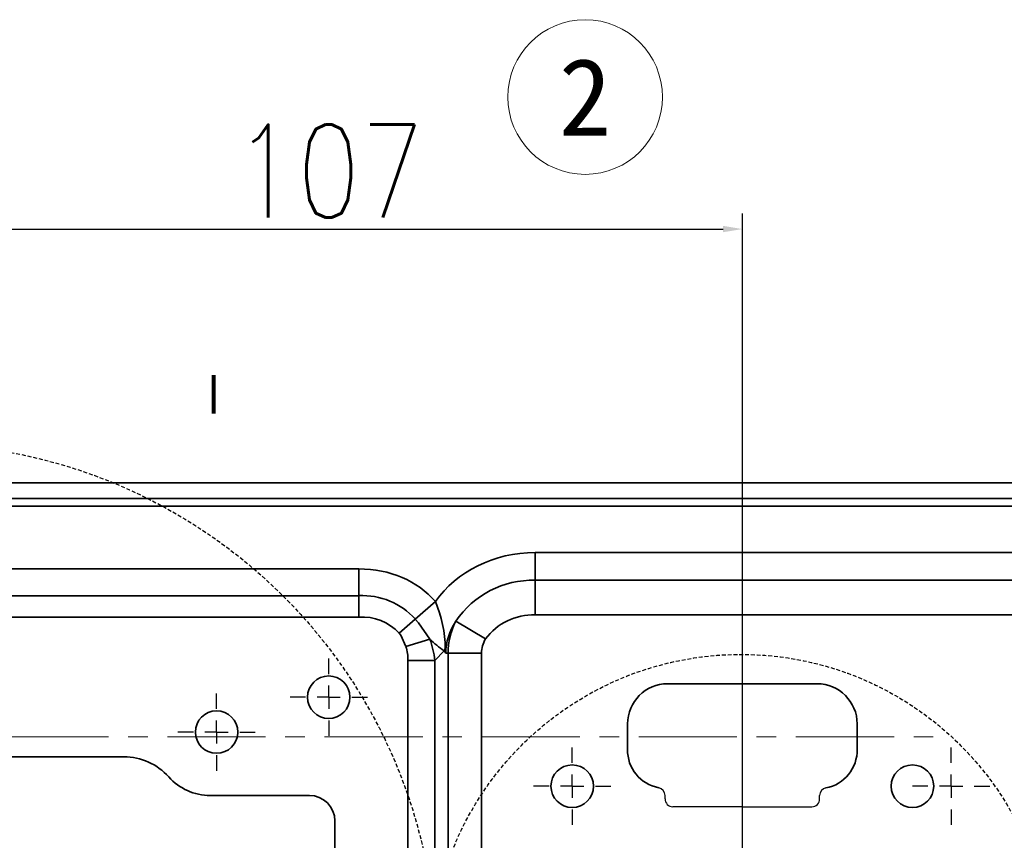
# Model space of a CAD drawing. Header units: millimetres. Extents: x 16930 to 20710, y -2995 to -322.
# Tile 17 of 20: x 18183 to 18310, y -720 to -614. Entities that reach past the tile are written whole.
import ezdxf
from ezdxf.enums import TextEntityAlignment as Align

# ---------------------------------------------------------------- set-up
doc = ezdxf.new("R2010")
doc.units = ezdxf.units.MM
doc.header["$PDMODE"] = 3
doc.header["$PDSIZE"] = 8
for name, pattern in [('CENTER', [2, 1.25, -0.25, 0.25, -0.25]), ('CENTERX2', [20.32, 12.7, -2.54, 2.54, -2.54]), ('DASHED', [0.75, 0.5, -0.25])]:
    doc.linetypes.add(name, pattern=pattern)
doc.layers.get('Defpoints').update_dxf_attribs({"linetype": 'CONTINUOUS'})
for name, color, linetype in [('3中心线层', 1, 'CENTER'), ('4虚线层', 6, 'DASHED'), ('6文字层', 3, 'CONTINUOUS'), ('7标注层', 4, 'CONTINUOUS'), ('中心线层', 1, 'CENTERX2')]:
    doc.layers.add(name, color=color, linetype=linetype)
for name, color, linetype, lineweight in [('单行文本', 7, 'CONTINUOUS', 5), ('细实线', 3, 'CONTINUOUS', 13), ('轮廓实线层', 7, 'CONTINUOUS', 35)]:
    doc.layers.add(name, color=color, linetype=linetype, lineweight=lineweight)
doc.styles.add('PC_TEXTSTYLE', font='isocp.shx', dxfattribs={"width": 0.8, "bigfont": 'hzfs.shx'})
doc.styles.add('TH_GBDIM', font='romans.shx', dxfattribs={"width": 0.8, "bigfont": 'gbcbig.shx'})
doc.styles.add('文字', font='simhei.ttf')
doc.dimstyles.new('TH_GBDIM1', dxfattribs={"dimtxt": 12, "dimasz": 2.5, "dimexe": 2, "dimexo": 0, "dimgap": 1.5, "dimtad": 1, "dimdec": 1, "dimzin": 0, "dimdsep": 46, "dimtxsty": 'TH_GBDIM', "dimcen": 2.5, "dimclrd": 130, "dimclre": 130, "dimclrt": 3, "dimadec": 0, "dimazin": 0, "dimtfac": 0.714286, "dimtdec": 1, "dimtmove": 0, "dimatfit": 3, "dimfxl": 1, "dimtzin": 0, "dimlwd": -1, "dimlwe": -1, "dimarcsym": 0})

# ---------------------------------------------------------------- blocks, each defined once
blk = doc.blocks.new('SW_CENTERMARKSYMBOL_1')
at = {"layer": '中心线层', "color": 0}
for p, q in [((0, 3), (0, 5)), ((0, 0), (0, 1.5)), ((-3, 0), (-5, 0)), ((0, 0), (-1.5, 0)), ((0, 0), (0, -1.5)), ((0, 0), (1.5, 0)), ((3, 0), (5, 0)), ((0, -3), (0, -5))]:
    blk.add_line(p, q, dxfattribs=at)
blk = doc.blocks.new('SW_CENTERMARKSYMBOL_2')
at = {"layer": '中心线层', "color": 0}
for p, q in [((0, 3), (0, 5)), ((0, 0), (0, 1.5)), ((-3, 0), (-5, 0)), ((0, 0), (-1.5, 0)), ((0, 0), (0, -1.5)), ((0, 0), (1.5, 0)), ((3, 0), (5, 0)), ((0, -3), (0, -5))]:
    blk.add_line(p, q, dxfattribs=at)
blk = doc.blocks.new('SW_CENTERMARKSYMBOL_13')
at = {"layer": '中心线层', "color": 0}
for p, q in [((0, 3), (0, 5)), ((0, 0), (0, 1.5)), ((-3, 0), (-5, 0)), ((0, 0), (-1.5, 0)), ((0, 0), (0, -1.5)), ((0, 0), (1.5, 0)), ((3, 0), (5, 0)), ((0, -3), (0, -5))]:
    blk.add_line(p, q, dxfattribs=at)
blk = doc.blocks.new('SW_CENTERMARKSYMBOL_14')
at = {"layer": '中心线层', "color": 0}
for p, q in [((0, 3), (0, 5)), ((0, 0), (0, 1.5)), ((-3, 0), (-5, 0)), ((0, 0), (-1.5, 0)), ((0, 0), (0, -1.5)), ((0, 0), (1.5, 0)), ((3, 0), (5, 0)), ((0, -3), (0, -5))]:
    blk.add_line(p, q, dxfattribs=at)
blk = doc.blocks.new('*D381')
at = {"layer": '7标注层', "color": 130, "ltscale": 5, "transparency": 16777216}
for p, q in [((18169.46, -736.02), (18169.46, -638.88)), ((18276.46, -735.41), (18276.46, -638.88)), ((18171.96, -640.88), (18273.96, -640.88))]:
    blk.add_line(p, q, dxfattribs=at)
for points in [[(18171.96, -640.46), (18171.96, -641.29), (18169.46, -640.88)], [(18273.96, -640.46), (18273.96, -641.29), (18276.46, -640.88)]]:
    blk.add_solid(points, dxfattribs=at)
at = {"layer": 'Defpoints', "color": 0, "ltscale": 5, "transparency": 16777216}
for p in [(18276.46, -640.88), (18169.46, -736.02), (18276.46, -735.41)]:
    blk.add_point(p, dxfattribs=at)
at = {"layer": '7标注层', "color": 3, "ltscale": 5, "transparency": 16777216, "insert": (18222.96, -633.38), "char_height": 12, "attachment_point": 5, "style": 'TH_GBDIM'}
blk.add_mtext('107', dxfattribs=at)

msp = doc.modelspace()

# ---------------------------------------------------------------- linework, layer by layer
at = {"layer": '3中心线层', "linetype": 'CENTERX2', "lineweight": 18}
for p, q in [((18276.46, -777.42), (18276.46, -695.87)), ((18039.54, -706.51), (18301.21, -706.51))]:
    msp.add_line(p, q, dxfattribs=at)
at = {"layer": '4虚线层'}
for centre, radius in [((18169.46, -736.02), 67.39), ((18276.29, -736.02), 40.15)]:
    msp.add_circle(centre, radius, dxfattribs=at)
at = {"layer": '7标注层', "color": 0, "ltscale": 5}
for p, q in [((18266.46, -714.56), (18266.46, -714.1)), ((18286.46, -714.56), (18286.46, -714.11)), ((18276.46, -715.56), (18267.46, -715.56)), ((18276.46, -715.56), (18285.46, -715.56))]:
    msp.add_line(p, q, dxfattribs=at)
at = {"layer": '7标注层', "color": 0}
for centre, start, end in [((18265.46, -714.1), 0, 79.4503), ((18287.46, -714.11), 100.6997, 180)]:
    msp.add_arc(centre, 1, start, end, dxfattribs=at)
at = {"layer": '7标注层', "color": 0, "ltscale": 5}
for centre, start, end in [((18267.46, -714.56), 180, 270), ((18285.46, -714.56), 270, 0)]:
    msp.add_arc(centre, 1, start, end, dxfattribs=at)
at = {"layer": '细实线', "ltscale": 5}
msp.add_circle((18256.13, -623.81), 10, dxfattribs=at)
at = {"layer": '轮廓实线层'}
for p, q in [((18330.87, -673.71), (18008.05, -673.71)), ((18008.05, -675.71), (18330.87, -675.71)), ((18330.87, -676.71), (18008.05, -676.71)), ((18249.66, -686.29), (18249.66, -682.71)), ((18249.66, -682.71), (18340.96, -682.71)), ((18112.06, -684.82), (18226.86, -684.82)), ((18226.86, -684.82), (18226.86, -688.28)), ((18249.66, -690.77), (18249.66, -686.29)), ((18249.66, -686.29), (18340.96, -686.29)), ((18112.06, -688.28), (18226.86, -688.28)), ((18226.86, -688.28), (18226.86, -691.04)), ((18236.77, -689.04), (18234.16, -691.31)), ((18226.86, -691.04), (18112.06, -691.04)), ((18234.16, -691.31), (18232.07, -693.12)), ((18340.96, -690.77), (18249.66, -690.77)), ((18239.4, -691.58), (18243.25, -693.87)), ((18236.02, -693.89), (18232.94, -694.87)), ((18237.91, -695.42), (18236.67, -696.65)), ((18238.4, -695.71), (18238.11, -695.71)), ((18238.4, -785.21), (18238.4, -695.71)), ((18238.4, -695.71), (18242.73, -695.71)), ((18242.73, -695.71), (18242.73, -785.21)), ((18233.21, -774.16), (18233.21, -696.65)), ((18233.21, -696.65), (18236.67, -696.65)), ((18236.67, -696.65), (18236.67, -774.16)), ((18286.11, -699.66), (18266.81, -699.66)), ((18261.61, -704.86), (18261.61, -708.16)), ((18291.31, -708.16), (18291.31, -704.86)), ((18142.46, -709.11), (18196.46, -709.11)), ((18207.64, -714.11), (18220.46, -714.11)), ((18223.76, -717.41), (18223.76, -753.41))]:
    msp.add_line(p, q, dxfattribs=at)
at = {"layer": '轮廓实线层', "flags": 128}
for points in [[(18234.16, -691.31), (18234.58, -691.8), (18236.02, -693.89)], [(18232.94, -694.87), (18232.28, -693.39), (18232.07, -693.12)], [(18238.04, -695.09), (18238.11, -695.69), (18238.11, -695.71)], [(18238.11, -695.71), (18238.11, -695.7), (18237.91, -695.42)]]:
    msp.add_lwpolyline(points, dxfattribs=at)
at = {"layer": '轮廓实线层'}
for centre in [(18222.96, -701.41), (18208.46, -705.91), (18254.46, -712.91), (18298.46, -712.91)]:
    msp.add_circle(centre, 2.75, dxfattribs=at)
for centre, radius, start, end in [((18249.37, -698.31), 12.03, 88.5901, 145.9748), ((18227.26, -697.62), 9.36, 42.4525, 92.4734), ((18221.5, -695.4), 16.54, 1.077, 22.61), ((18227.25, -697.64), 6.61, 43.1105, 93.4206), ((18249.38, -698.36), 7.59, 87.847, 143.8126), ((18247.73, -681.39), 17.13, 226.8612, 234.9943), ((18242.36, -697.04), 4.74, 155.6769, 159.9643), ((18266.81, -704.86), 5.2, 90, 180), ((18286.11, -704.86), 5.2, 0, 90), ((18196.46, -716.91), 7.8, 41.8103, 90), ((18266.55, -708.26), 4.94, 178.7373, 259.4503), ((18286.35, -708.26), 4.96, 280.6997, 1.1683), ((18207.64, -706.91), 7.2, 221.8103, 270), ((18220.46, -717.41), 3.3, 360, 90)]:
    msp.add_arc(centre, radius, start, end, dxfattribs=at)
for centre, major_axis, ratio, start_param, end_param in [((18249.66, -695.71), (-15.01, 0), 0.866025, 4.712389, 5.744875), ((18222.53, -702.14), (-13.69, -13.69), 0.774597, 3.08742, 3.800651), ((18249.66, -695.71), (11.55, 0), 0.779423, 2.66571, 3.141593), ((18247.35, -695.71), (0, 9), 0.994325, 1.094914, 1.570796), ((18226.28, -698.39), (7.67, 7.67), 0.922139, 5.624127, 5.903354), ((18247.35, -695.71), (-4.62, 0), 0.866025, 5.807303, 6.283185), ((18226.28, -698.39), (-5.48, -5.48), 0.774597, 2.482535, 2.761761)]:
    msp.add_ellipse(centre, major_axis=major_axis, ratio=ratio, start_param=start_param, end_param=end_param, dxfattribs=at)

# ---------------------------------------------------------------- block references
at = {"layer": '中心线层', "color": 1}
for name, p in [('SW_CENTERMARKSYMBOL_14', (18222.96, -701.41)), ('SW_CENTERMARKSYMBOL_13', (18208.46, -705.91)), ('SW_CENTERMARKSYMBOL_2', (18254.46, -712.91)), ('SW_CENTERMARKSYMBOL_1', (18303.46, -712.91))]:
    msp.add_blockref(name, p, dxfattribs=at)

# ---------------------------------------------------------------- texts
at = {"layer": '6文字层', "insert": (18205.36, -659.75), "char_height": 5, "width": 12.5641, "attachment_point": 1, "style": 'PC_TEXTSTYLE'}
msp.add_mtext('{\\fSimSun|b0|i0|c134|p2;Ⅰ}', dxfattribs=at)
at = {"layer": '单行文本', "ltscale": 5, "style": '文字'}
msp.add_text('2', height=10, dxfattribs=at).set_placement((18256.13, -623.81), align=Align.MIDDLE_CENTER)

# ---------------------------------------------------------------- dimensions: what is measured, and where the dimension line sits
at = {"layer": '7标注层', "ltscale": 5}
dim = msp.add_linear_dim(base=(18276.46, -640.88), p1=(18169.46, -736.02), p2=(18276.46, -735.41), dimstyle='TH_GBDIM1', override={"dimdec": 0}, dxfattribs=at)
dim.commit()
dim.dimension.update_dxf_attribs({"geometry": '*D381', "text_midpoint": (18222.96, -633.38)})

doc.saveas('drawing.dxf')
